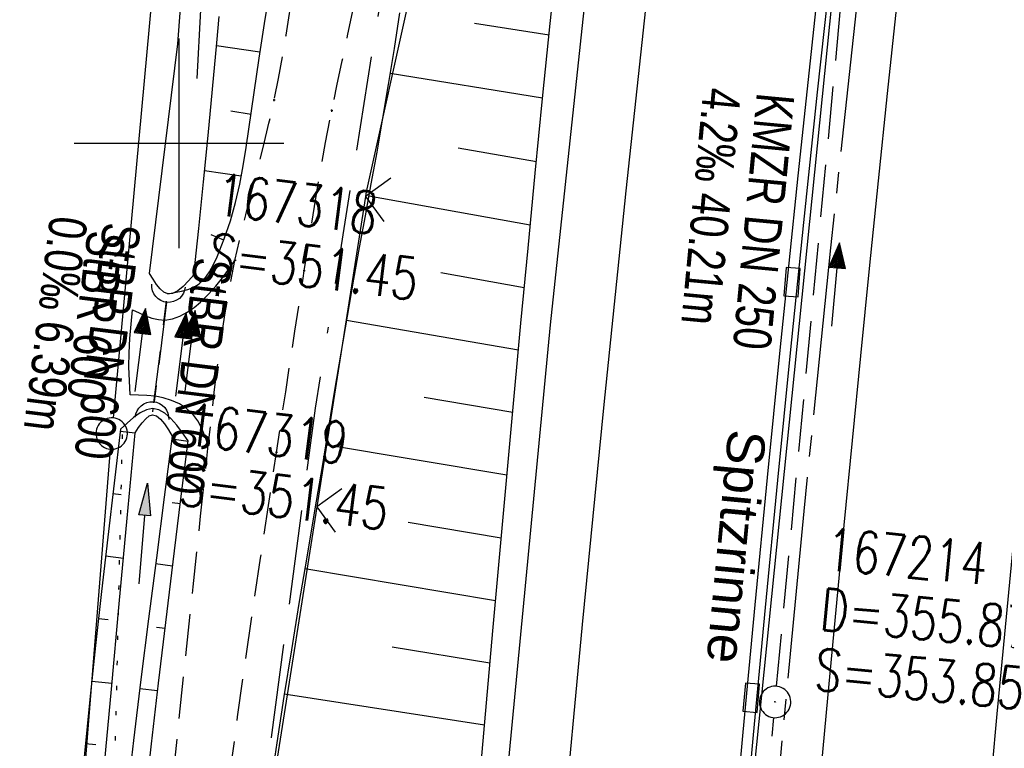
# Model space of a CAD drawing. Extents: x 508885 to 509191, y 457896 to 458644.
# Tile 42 of 57: x 508992 to 509039, y 458471 to 458506. Entities that reach past the tile are written whole.
import ezdxf

# ---------------------------------------------------------------- set-up
doc = ezdxf.new("R2010")
doc.units = 0
doc.header["$LTSCALE"] = 10
doc.header["$MEASUREMENT"] = 0
for name, pattern in [('ACAD_ISO16W100', [73, 15, -6.5, 15, -6.5, 15, -7, 1, -7]), ('ACHSE', [5.5, 4, -0.5, 0.5, -0.5]), ('AUSGEZOGEN', [0]), ('LT00', [0]), ('LT11', [0.3, 0.2, -0.1]), ('LT12', [0.4, 0.3, -0.1]), ('PUNKTX2_STR', [0.6, 0.1, -0.5]), ('STRICHLINIE2', [0.375, 0.25, -0.125])]:
    doc.linetypes.add(name, pattern=pattern)
doc.layers.get('0').update_dxf_attribs({"linetype": 'LT00'})
for name, color, linetype in [('--EK_FBR', 1, 'LT00'), ('--EK_Halt-Pfeil', 4, 'LT00'), ('--EK_Haltung', 7, 'STRICHLINIE2'), ('--EK_Haltung-Text', 140, 'LT00'), ('--EK_Schacht-Text', 5, 'LT00'), ('--EL_DFK_AB_L', 21, 'LT00'), ('--EL_DFK_AB_P', 7, 'LT00'), ('--EL_Halt-Pfeil', 4, 'LT00'), ('--EL_Haltung', 182, 'STRICHLINIE2'), ('--EL_Haltung-Text', 182, 'LT00'), ('-AX-093', 35, 'ACHSE'), ('BAB-KABEL', 220, 'ACAD_ISO16W100'), ('DFK_AB_L', 21, 'LT00'), ('DFK_AB_P', 7, 'LT00'), ('DFK_NUTZUNGSGRENZE', 70, 'PUNKTX2_STR'), ('DL', 182, 'LT12'), ('DL_PFEIL', 201, 'LT00'), ('DL_TEXT', 182, 'LT00'), ('PFEIL', 140, 'AUSGEZOGEN'), ('RINNE_TEXT', 11, 'Continuous'), ('V112_AFBR_BAB', 250, 'LT00'), ('V112_BOESCH', 250, 'LT00'), ('V112_BOSCHUNG', 250, 'LT00'), ('V112_EINFAHRT', 250, 'LT00'), ('V112_FELDWEG', 250, 'LT11'), ('V112_GRABEN', 250, 'LT00'), ('V112_H_BORD', 8, 'LT00'), ('V112_KA_PRUF', 182, 'LT00'), ('V112_LD_MARK', 250, 'LT00'), ('V112_RASTER', 250, 'LT00'), ('V112_RINNE', 182, 'LT00'), ('V112_SINKK', 182, 'LT00'), ('V112_UK_DURCH', 182, 'LT00'), ('V112_ZAUN', 40, 'LT00')]:
    doc.layers.add(name, color=color, linetype=linetype)
doc.styles.add('Arial', font='ARIAL.TTF')
doc.styles.add('Haltungsbeschriftung', font='ARIAL.TTF', dxfattribs={"width": 0.75})
doc.styles.add('schachtbeschriftung', font='romans.shx', dxfattribs={"width": 0.75, "height": 2})

# ---------------------------------------------------------------- blocks, each defined once
blk = doc.blocks.new('SYMB0003')
at = {"color": 0, "linetype": 'ByBlock'}
for p, q in [((-0.015712, 0), (0.010166, 0.012015)), ((0, -0.021257), (-0.015712, 0)), ((0.010166, 0.012015), (0, -0.021257))]:
    blk.add_line(p, q, dxfattribs=at)
for points in [[(-0.031395, 0.499013), (-0.093691, 0.491144), (-0.154509, 0.475528), (-0.21289, 0.452414), (-0.267913, 0.422164), (-0.318712, 0.385257), (-0.364484, 0.342274), (-0.404509, 0.293893), (-0.438154, 0.240877), (-0.464888, 0.184062), (-0.484292, 0.124345), (-0.496058, 0.062667), (-0.5, 0)], [(0.5, 0), (0.496057, 0.062667), (0.484292, 0.124345), (0.464888, 0.184062), (0.438153, 0.240877), (0.404509, 0.293893), (0.364484, 0.342274), (0.318712, 0.385257), (0.267913, 0.422164), (0.21289, 0.452414), (0.154509, 0.475528), (0.093691, 0.491144), (0.031395, 0.499013), (-0.031395, 0.499013)], [(-0.5, 0), (-0.496058, -0.062667), (-0.484292, -0.124345), (-0.464888, -0.184062), (-0.438154, -0.240877), (-0.404509, -0.293893), (-0.364485, -0.342274), (-0.318712, -0.385257), (-0.267914, -0.422164), (-0.21289, -0.452414), (-0.154509, -0.475529), (-0.093691, -0.491144), (-0.031395, -0.499014), (0.031395, -0.499014)], [(0.031395, -0.499014), (0.093691, -0.491144), (0.154509, -0.475529), (0.21289, -0.452414), (0.267914, -0.422164), (0.318712, -0.385257), (0.364485, -0.342274), (0.404509, -0.293893), (0.438154, -0.240877), (0.464889, -0.184062), (0.484292, -0.124345), (0.496058, -0.062667), (0.5, 0)]]:
    blk.add_lwpolyline(points, dxfattribs=at)
blk = doc.blocks.new('Pfreil3')
at = {"layer": 'PFEIL'}
blk.add_hatch(color=256, dxfattribs=at).paths.add_polyline_path([(-1.549, 0.273), (-1.549, -0.273), (0, 0)])
for p, q in [((-1.549, 0), (-4.831, 0)), ((-1.549, -0.273), (-1.549, 0.273)), ((-1.549, 0.273), (0, 0)), ((0, 0), (-1.549, -0.273))]:
    blk.add_line(p, q, dxfattribs=at)
blk = doc.blocks.new('SYMB0011')
at = {"color": 0, "linetype": 'ByBlock'}
for p, q in [((0.5, 0), (-0.5, 0)), ((0, 0.5), (0, -0.5))]:
    blk.add_line(p, q, dxfattribs=at)
blk = doc.blocks.new('SYMB1107')
at = {"color": 0, "linetype": 'ByBlock'}
for points in [[(-0.2, 0), (-0.196157, 0.039018), (-0.184776, 0.076537), (-0.166294, 0.111114), (-0.141421, 0.141421), (-0.111114, 0.166294), (-0.076537, 0.184776), (-0.039018, 0.196157), (0, 0.2)], [(0, 0.2), (0.039018, 0.196157), (0.076537, 0.184776), (0.111114, 0.166294), (0.141421, 0.141421), (0.166294, 0.111114), (0.184776, 0.076537), (0.196157, 0.039018), (0.2, 0)]]:
    blk.add_lwpolyline(points, dxfattribs=at)
blk = doc.blocks.new('SYMB0024')
at = {"color": 0, "linetype": 'ByBlock'}
for p, q in [((-0.5, 0.5), (0, 0)), ((0, 0), (0.5, 0.5))]:
    blk.add_line(p, q, dxfattribs=at)
blk = doc.blocks.new('SYMB0652')
at = {"color": 0, "linetype": 'ByBlock'}
blk.add_lwpolyline([(-0.15, -0.075), (0.15, -0.075), (0.15, 0.075), (-0.15, 0.075), (-0.15, -0.075)], dxfattribs=at)
blk = doc.blocks.new('SYMB0070')
at = {"color": 0, "linetype": 'ByBlock'}
for p, q in [((-0.5, 0), (0.2, 0)), ((0.5, 0), (0.2, 0.1)), ((0.2, 0.1), (0.2, 0)), ((0.468, 0), (0.21, 0.086)), ((0.21, 0.086), (0.21, -0.086)), ((0.21, -0.086), (0.468, 0)), ((0.22, -0.072), (0.437, 0)), ((0.23, -0.058), (0.405, 0)), ((0.24, -0.045), (0.374, 0)), ((0.342, 0), (0.25, 0.031)), ((0.25, 0.031), (0.25, -0.031)), ((0.25, -0.031), (0.342, 0)), ((0.26, -0.017), (0.31, 0)), ((0.27, -0.003), (0.279, 0))]:
    blk.add_line(p, q, dxfattribs=at)
for points in [[(0.2, 0), (0.2, -0.1), (0.5, 0)], [(0.437, 0), (0.22, 0.072), (0.22, -0.072)], [(0.405, 0), (0.23, 0.058), (0.23, -0.058)], [(0.374, 0), (0.24, 0.045), (0.24, -0.045)], [(0.31, 0), (0.26, 0.017), (0.26, -0.017)], [(0.279, 0), (0.27, 0.003), (0.27, -0.003)]]:
    blk.add_lwpolyline(points, dxfattribs=at)

msp = doc.modelspace()

# ---------------------------------------------------------------- linework, layer by layer
at = {"layer": '--EK_FBR'}
for points in [[(509007.454, 458322.883), (509007.977, 458345.83), (509008.965, 458370.63), (509010.2, 458395.169), (509011.606, 458419.412), (509013.424, 458443.945), (509015.365, 458466.768), (509017.722, 458491.337), (509020.368, 458516.063), (509023.279, 458539.666), (509026.395, 458562.703), (509029.635, 458585.14), (509032.898, 458606.519), (509036.843, 458630.719), (509038.5, 458640.091)], [(508997.787, 458492.051), (508998.095, 458491.903), (508998.403, 458491.768), (508998.71, 458491.658), (508999.017, 458491.587), (508999.324, 458491.567), (508999.686, 458491.621), (509000.043, 458491.749), (509000.389, 458491.936), (509000.72, 458492.167), (509001.031, 458492.425), (509001.413, 458492.794), (509001.759, 458493.181), (509002.078, 458493.581), (509002.379, 458493.991), (509002.671, 458494.404)], [(508997.667, 458487.995), (508997.635, 458488.663), (508997.614, 458489.332), (508997.617, 458489.999), (508997.653, 458490.684), (508997.714, 458491.367), (508997.787, 458492.051)], [(509001.398, 458485.592), (509001.254, 458485.996), (509001.094, 458486.388), (509000.899, 458486.752), (509000.655, 458487.078), (509000.36, 458487.345), (509000.017, 458487.563), (508999.642, 458487.733), (508999.249, 458487.855), (508998.856, 458487.931), (508998.46, 458487.971), (508998.064, 458487.989), (508997.667, 458487.995)]]:
    msp.add_lwpolyline(points, dxfattribs=at)
at = {"layer": '--EK_FBR', "linetype": 'LT11', "flags": 128}
for points in [[(509036.495, 457899.887), (509036.18, 457901.445), (509035.062, 457907.213), (509033.993, 457912.99), (509032.97, 457918.776), (509031.993, 457924.569), (509031.553, 457927.268), (509031.121, 457929.969), (509030.694, 457932.671), (509030.271, 457935.373), (509029.848, 457938.075), (509029.425, 457940.777), (509028.998, 457943.479), (509028.424, 457947.064), (509027.843, 457950.648), (509027.257, 457954.231), (509026.668, 457957.814), (509026.077, 457961.397), (509025.487, 457964.979), (509024.901, 457968.562), (509024.319, 457972.146), (509023.744, 457975.731), (509023.164, 457979.405), (509022.591, 457983.079), (509022.024, 457986.755), (509021.461, 457990.431), (509020.901, 457994.108), (509020.34, 457997.785), (509019.779, 458001.461), (509019.214, 458005.138), (509018.804, 458007.79), (509018.394, 458010.442), (509017.988, 458013.095), (509017.588, 458015.749), (509017.198, 458018.404), (509016.82, 458021.06), (509016.457, 458023.719), (509016.124, 458026.293), (509015.805, 458028.868), (509015.497, 458031.445), (509015.198, 458034.023), (509014.904, 458036.602), (509014.614, 458039.182), (509014.323, 458041.761), (509014.03, 458044.34), (509013.73, 458046.919), (509013.422, 458049.496), (509013.07, 458052.329), (509012.707, 458055.161), (509012.337, 458057.991), (509011.962, 458060.821), (509011.586, 458063.651), (509011.213, 458066.481), (509010.845, 458069.312), (509010.486, 458072.144), (509010.138, 458074.976), (509009.807, 458077.811), (509009.557, 458080.047), (509009.317, 458082.285), (509009.082, 458084.523), (509008.849, 458086.762), (509008.617, 458089.001), (509008.381, 458091.24), (509008.115, 458093.715), (509007.844, 458096.19), (509007.574, 458098.665), (509007.307, 458101.14), (509007.047, 458103.616), (509006.798, 458106.093), (509006.563, 458108.57), (509006.347, 458111.049), (509006.152, 458113.529), (509005.983, 458116.01), (509005.843, 458118.493), (509005.765, 458120.206), (509005.698, 458121.919), (509005.639, 458123.633), (509005.584, 458125.347), (509005.529, 458127.061), (509005.469, 458128.775), (509005.402, 458130.489), (509005.323, 458132.202), (509005.142, 458135.285), (509004.908, 458138.365), (509004.621, 458141.44), (509004.28, 458144.51), (509003.884, 458147.573), (509003.367, 458151.035), (509002.778, 458154.484), (509002.115, 458157.921), (509001.736, 458159.729), (509001.342, 458161.534), (509000.937, 458163.337), (509000.526, 458165.138), (509000.113, 458166.939), (508999.705, 458168.741), (508999.305, 458170.544), (508998.918, 458172.349), (508998.549, 458174.157), (508998.204, 458175.97), (508997.794, 458178.337), (508997.428, 458180.711), (508997.102, 458183.092), (508996.812, 458185.48), (508996.554, 458187.871), (508996.325, 458190.267), (508996.121, 458192.666), (508995.938, 458195.068), (508995.772, 458197.47), (508995.62, 458199.873), (508995.325, 458205.103), (508995.078, 458210.331), (508994.879, 458215.559), (508994.729, 458220.789), (508994.671, 458223.459), (508994.623, 458226.13), (508994.582, 458228.801), (508994.546, 458231.473), (508994.511, 458234.144), (508994.475, 458236.816), (508994.435, 458239.488), (508994.388, 458242.159), (508994.323, 458245.233), (508994.247, 458248.307), (508994.164, 458251.38), (508994.075, 458254.453), (508993.983, 458257.526), (508993.891, 458260.6), (508993.8, 458263.673), (508993.716, 458266.642), (508993.639, 458269.611), (508993.57, 458272.581), (508993.511, 458275.55), (508993.465, 458278.52), (508993.433, 458281.49), (508993.418, 458284.46), (508993.418, 458286.652), (508993.425, 458288.845), (508993.436, 458291.037), (508993.447, 458293.23), (508993.464, 458300.395), (508993.449, 458307.561), (508993.404, 458314.726), (508993.375, 458317.831), (508993.343, 458320.937), (508993.31, 458324.042), (508993.278, 458327.147), (508993.249, 458330.252), (508993.227, 458333.358), (508993.212, 458336.463), (508993.207, 458339.461), (508993.21, 458342.46), (508993.22, 458345.458), (508993.233, 458348.457), (508993.25, 458351.455), (508993.267, 458354.454), (508993.283, 458357.452), (508993.297, 458360.455), (508993.31, 458363.459), (508993.325, 458366.462), (508993.344, 458369.465), (508993.368, 458372.469), (508993.401, 458375.472), (508993.443, 458378.475), (508993.517, 458382.413), (508993.613, 458386.35), (508993.733, 458390.287), (508993.879, 458394.222), (508994.051, 458398.157), (508994.251, 458402.09), (508994.421, 458405.053), (508994.604, 458408.014), (508994.798, 458410.975), (508995, 458413.936), (508995.207, 458416.896), (508995.415, 458419.857), (508995.622, 458422.817), (508995.825, 458425.778), (508996, 458428.405), (508996.172, 458431.032), (508996.345, 458433.658), (508996.523, 458436.285), (508996.708, 458438.91), (508996.905, 458441.535), (508997.116, 458444.159), (508997.347, 458446.81), (508997.593, 458449.46), (508997.852, 458452.109), (508998.121, 458454.757), (508998.398, 458457.404), (508998.68, 458460.05), (508998.964, 458462.696), (508999.248, 458465.341), (508999.607, 458468.715), (508999.962, 458472.088), (509000.317, 458475.462), (509000.673, 458478.837), (509001.033, 458482.214), (509001.398, 458485.592), (509001.537, 458486.858), (509001.683, 458488.124), (509001.839, 458489.388), (509002.011, 458490.649), (509002.204, 458491.906), (509002.422, 458493.158), (509002.671, 458494.404), (509002.919, 458495.501), (509003.186, 458496.595), (509003.465, 458497.686), (509003.747, 458498.776), (509004.026, 458499.867), (509004.292, 458500.961), (509004.538, 458502.059), (509004.745, 458503.089), (509004.932, 458504.123), (509005.106, 458505.16), (509005.271, 458506.198), (509005.434, 458507.237), (509005.6, 458508.276), (509005.834, 458509.672), (509006.078, 458511.067), (509006.327, 458512.46), (509006.577, 458513.853), (509006.822, 458515.247), (509007.057, 458516.642), (509007.382, 458518.714), (509007.679, 458520.79), (509007.954, 458522.87), (509008.21, 458524.952), (509008.451, 458527.037), (509008.683, 458529.123), (509008.908, 458531.21), (509009.131, 458533.298), (509009.357, 458535.386), (509009.59, 458537.472), (509009.967, 458540.675), (509010.368, 458543.875), (509010.79, 458547.071), (509011.23, 458550.265), (509011.687, 458553.457), (509012.157, 458556.646), (509012.638, 458559.834), (509012.972, 458562.009)], [(509038.565, 457899.833), (509038.517, 457900.069), (509037.883, 457903.29), (509037.269, 457906.515), (509036.673, 457909.744), (509036.094, 457912.975), (509035.529, 457916.21), (509034.975, 457919.447), (509034.431, 457922.685), (509033.894, 457925.924), (509033.274, 457929.705), (509032.66, 457933.487), (509032.048, 457937.268), (509031.437, 457941.05), (509030.825, 457944.831), (509030.073, 457949.46), (509029.318, 457954.088), (509028.561, 457958.716), (509027.805, 457963.344), (509027.05, 457967.973), (509026.298, 457972.601), (509025.55, 457977.231), (509025.432, 457977.97), (509024.588, 457983.254), (509023.637, 457989.278), (509022.699, 457995.304), (509021.775, 458001.333), (509020.867, 458007.364), (509020.383, 458010.623), (509019.907, 458013.882), (509019.439, 458017.143), (509018.981, 458020.405), (509018.535, 458023.669), (509018.1, 458026.959), (509017.676, 458030.25), (509017.263, 458033.543), (509016.858, 458036.837), (509016.459, 458040.132), (509016.063, 458043.428), (509015.67, 458046.723), (509015.276, 458050.019), (509014.789, 458054.069), (509014.301, 458058.119), (509013.812, 458062.168), (509013.323, 458066.218), (509012.837, 458070.268), (509012.354, 458074.318), (509011.875, 458078.369), (509011.481, 458081.748), (509011.093, 458085.129), (509010.712, 458088.51), (509010.341, 458091.894), (509009.979, 458095.299), (509009.631, 458098.705), (509009.3, 458102.114), (509008.988, 458105.524), (509008.698, 458108.935), (509008.432, 458112.348), (509008.194, 458115.761), (509007.986, 458119.175), (509007.849, 458121.785), (509007.732, 458124.396), (509007.637, 458127.01), (509007.565, 458129.626), (509007.518, 458132.247), (509007.501, 458133.81), (509007.487, 458135.373), (509007.471, 458136.937), (509007.445, 458138.499), (509007.404, 458140.06), (509007.342, 458141.618), (509007.253, 458143.172), (509007.13, 458144.722), (509006.968, 458146.267), (509006.76, 458147.805), (509006.538, 458149.147), (509006.281, 458150.484), (509005.996, 458151.817), (509005.688, 458153.148), (509005.363, 458154.475), (509005.027, 458155.801), (509004.684, 458157.126), (509004.341, 458158.451), (509003.701, 458160.974), (509003.083, 458163.5), (509002.491, 458166.03), (509001.928, 458168.564), (509001.397, 458171.104), (509000.901, 458173.651), (509000.446, 458176.205), (509000.023, 458178.82), (508999.643, 458181.443), (508999.302, 458184.073), (508998.998, 458186.708), (508998.729, 458189.348), (508998.493, 458191.991), (508998.286, 458194.637), (508998.107, 458197.286), (508997.952, 458199.935), (508997.821, 458202.574), (508997.709, 458205.212), (508997.615, 458207.851), (508997.535, 458210.49), (508997.467, 458213.13), (508997.408, 458215.769), (508997.357, 458218.408), (508997.309, 458221.048), (508997.238, 458225.249), (508997.17, 458229.451), (508997.104, 458233.653), (508997.038, 458237.855), (508996.97, 458242.057), (508996.898, 458246.465), (508996.823, 458250.873), (508996.748, 458255.28), (508996.673, 458259.688), (508996.6, 458264.095), (508996.537, 458268.034), (508996.477, 458271.972), (508996.423, 458275.91), (508996.375, 458279.848), (508996.336, 458283.787), (508996.311, 458286.935), (508996.291, 458290.084), (508996.275, 458293.232), (508996.262, 458296.326), (508996.25, 458299.421), (508996.237, 458302.515), (508996.222, 458305.609), (508996.201, 458308.703), (508996.174, 458311.798), (508996.139, 458314.892), (508996.102, 458317.583), (508996.059, 458320.274), (508996.016, 458322.965), (508995.976, 458325.655), (508995.942, 458328.346), (508995.917, 458331.037), (508995.904, 458333.727), (508995.908, 458336.418), (508995.927, 458338.789), (508995.957, 458341.159), (508995.996, 458343.53), (508996.039, 458345.901), (508996.084, 458348.272), (508996.126, 458350.643), (508996.162, 458353.014), (508996.189, 458355.385), (508996.203, 458357.756), (508996.202, 458360.048), (508996.19, 458362.339), (508996.171, 458364.631), (508996.149, 458366.923), (508996.128, 458369.215), (508996.113, 458371.506), (508996.107, 458373.798), (508996.115, 458376.089), (508996.141, 458378.38), (508996.19, 458380.737), (508996.259, 458383.094), (508996.346, 458385.451), (508996.448, 458387.807), (508996.562, 458390.163), (508996.685, 458392.519), (508996.814, 458394.875), (508996.947, 458397.23), (508997.08, 458399.586), (508997.261, 458402.829), (508997.441, 458406.072), (508997.621, 458409.315), (508997.806, 458412.557), (508997.997, 458415.798), (508998.198, 458419.039), (508998.41, 458422.279), (508998.637, 458425.518), (508998.832, 458428.137), (508999.036, 458430.755), (508999.246, 458433.373), (508999.459, 458435.99), (508999.672, 458438.608), (508999.882, 458441.226), (509000.087, 458443.845), (509000.265, 458446.202), (509000.441, 458448.559), (509000.616, 458450.916), (509000.795, 458453.272), (509000.98, 458455.628), (509001.176, 458457.983), (509001.385, 458460.336), (509001.611, 458462.688), (509001.857, 458465.037), (509002.148, 458467.57), (509002.462, 458470.1), (509002.797, 458472.627), (509003.148, 458475.153), (509003.513, 458477.678), (509003.887, 458480.201), (509004.267, 458482.723), (509004.65, 458485.244), (509005.089, 458488.136), (509005.53, 458491.028), (509005.976, 458493.92), (509006.216, 458495.452), (509006.463, 458496.982), (509006.72, 458498.511), (509006.994, 458500.036), (509007.288, 458501.558), (509007.534, 458502.749), (509007.789, 458503.938), (509008.045, 458505.126), (509008.296, 458506.316), (509008.535, 458507.508), (509008.807, 458508.988), (509009.053, 458510.473), (509009.279, 458511.962), (509009.489, 458513.454), (509009.686, 458514.947), (509009.875, 458516.442), (509010.157, 458518.738), (509010.431, 458521.034), (509010.702, 458523.331), (509010.971, 458525.627), (509011.242, 458527.923), (509011.518, 458530.218), (509011.8, 458532.511), (509012.092, 458534.804), (509012.396, 458537.095), (509012.754, 458539.657), (509013.127, 458542.216), (509013.513, 458544.774), (509013.909, 458547.331), (509014.31, 458549.888), (509014.714, 458552.443), (509015.118, 458555), (509015.517, 458557.556), (509015.91, 458560.114), (509016.02, 458560.853)]]:
    msp.add_lwpolyline(points, dxfattribs=at)
at = {"layer": '--EK_FBR', "color": 2}
msp.add_lwpolyline([(509034.226, 458506.543), (509033.783, 458502.374), (509033.351, 458498.205), (509032.928, 458494.034), (509032.512, 458489.863), (509031.724, 458481.783), (509030.957, 458473.7), (509030.212, 458465.616), (509029.812, 458461.169), (509029.419, 458456.722), (509029.036, 458452.274), (509028.663, 458447.825), (509028.301, 458443.375), (509027.842, 458437.501), (509027.404, 458431.625)], dxfattribs=at)
at = {"layer": '--EK_Haltung'}
for p, q in [((509028.509, 458474.087), (509032.149, 458512.628)), ((508998.805, 458487.616), (508999.407, 458492.465)), ((509024.891, 458434.363), (509028.371, 458472.594))]:
    msp.add_line(p, q, dxfattribs=at)
at = {"layer": '--EL_DFK_AB_L'}
for p, q in [((509000.422, 458525.713), (508996.859, 458486.896)), ((508992.4, 458431.167), (508996.731, 458485.402))]:
    msp.add_line(p, q, dxfattribs=at)
at = {"layer": '--EL_Haltung'}
for p, q in [((509028.509, 458474.087), (509032.149, 458512.628)), ((508998.805, 458487.616), (508999.407, 458492.465)), ((509024.891, 458434.363), (509028.371, 458472.594))]:
    msp.add_line(p, q, dxfattribs=at)
at = {"layer": '-AX-093', "ltscale": 0.2}
msp.add_lwpolyline([(509051.633, 458639.745), (509050.354, 458632.602), (509048.206, 458620.152), (509046.137, 458607.69), (509044.147, 458595.214), (509042.236, 458582.726), (509040.404, 458570.226), (509038.651, 458557.715), (509036.978, 458545.193), (509035.384, 458532.661), (509033.869, 458520.119), (509032.433, 458507.567), (509031.078, 458495.007), (509029.801, 458482.439), (509028.605, 458469.862), (509027.488, 458457.278), (509026.45, 458444.688), (509025.493, 458432.091)], dxfattribs=at)
at = {"layer": 'BAB-KABEL', "ltscale": 0.03, "flags": 128}
msp.add_lwpolyline([(509030.381, 458640.305), (509028.862, 458630.359), (509025.782, 458607.356), (509022.865, 458586.792), (509019.457, 458565.396), (509016.703, 458545.969), (509012.658, 458524.774), (509009.414, 458505.662), (509006.499, 458487.362), (509004.395, 458471.637), (509001.968, 458455.15), (509000.184, 458433.437), (508998.889, 458411.254), (508997.915, 458389.213), (508997.751, 458367.359), (508997.427, 458340.488), (508997.265, 458311.669), (508997.265, 458292.245), (508997.694, 458242.661), (508999.533, 458200.892), (509000.202, 458184.134), (509007.234, 458146.46), (509010.333, 458117.354), (509014.944, 458076.455), (509017.63, 458049.491), (509019.256, 458036.621), (509024.514, 457998.778), (509025.455, 457991.53), (509029.992, 457962.287), (509036.078, 457925.561), (509040.905, 457899.771)], dxfattribs=at)
at = {"layer": 'DFK_AB_L'}
for p, q in [((509000.422, 458525.713), (508996.859, 458486.896)), ((508992.4, 458431.167), (508996.731, 458485.402))]:
    msp.add_line(p, q, dxfattribs=at)
at = {"layer": 'DFK_NUTZUNGSGRENZE', "ltscale": 0.2}
msp.add_line((508997.29, 458486.1), (508992.69, 458285.27), dxfattribs=at)
at = {"layer": 'DL'}
msp.add_line((508999.401, 458492.418), (508998.811, 458487.663), dxfattribs=at)
at = {"layer": 'V112_AFBR_BAB'}
msp.add_lwpolyline([(509007.454, 458322.883), (509007.977, 458345.83), (509008.965, 458370.63), (509010.2, 458395.169), (509011.606, 458419.412), (509013.424, 458443.945), (509015.365, 458466.768), (509017.722, 458491.337), (509020.368, 458516.063), (509023.279, 458539.666), (509026.395, 458562.703), (509029.635, 458585.14), (509032.898, 458606.519), (509036.843, 458630.719), (509038.5, 458640.091)], dxfattribs=at)
at = {"layer": 'V112_AFBR_BAB', "color": 0}
msp.add_lwpolyline([(509034.226, 458506.543), (509033.783, 458502.374), (509033.351, 458498.205), (509032.928, 458494.034), (509032.512, 458489.863), (509031.724, 458481.783), (509030.957, 458473.7), (509030.212, 458465.616), (509029.812, 458461.169), (509029.419, 458456.722), (509029.036, 458452.274), (509028.663, 458447.825), (509028.301, 458443.375), (509027.842, 458437.501), (509027.404, 458431.625)], dxfattribs=at)
at = {"layer": 'V112_BOESCH'}
for points in [[(509011.406, 458434.331), (509011.786, 458439.267), (509012.179, 458444.202), (509012.551, 458448.752), (509012.931, 458453.302), (509013.318, 458457.851), (509013.71, 458462.4), (509014.107, 458466.948), (509014.538, 458471.844), (509014.973, 458476.739), (509015.414, 458481.634), (509015.86, 458486.529), (509016.314, 458491.423), (509016.65, 458494.997), (509016.993, 458498.569), (509017.344, 458502.141), (509017.707, 458505.712), (509018.082, 458509.282)], [(508999.463, 458492.82), (508999.793, 458492.875), (509000.117, 458492.94), (509000.425, 458493.025), (509000.712, 458493.141), (509000.969, 458493.298), (509001.236, 458493.552), (509001.459, 458493.862), (509001.65, 458494.21), (509001.818, 458494.577), (509002.162, 458495.441), (509002.451, 458496.307), (509002.693, 458497.176), (509002.895, 458498.047), (509003.064, 458498.919), (509003.21, 458499.794), (509003.339, 458500.669), (509003.46, 458501.546), (509003.579, 458502.423), (509003.818, 458504.069), (509004.076, 458505.717), (509004.349, 458507.367)], [(509010.524, 458506.235), (509010.258, 458504.522), (509009.984, 458502.811), (509009.698, 458501.101), (509009.432, 458499.581), (509009.157, 458498.063), (509008.878, 458496.546), (509008.6, 458495.028), (509008.326, 458493.51), (509008.018, 458491.746), (509007.718, 458489.981), (509007.423, 458488.214), (509007.132, 458486.447), (509006.839, 458484.68), (509006.468, 458482.466), (509006.095, 458480.251), (509005.724, 458478.037), (509005.359, 458475.821), (509005.003, 458473.605), (509004.661, 458471.386), (509004.336, 458469.166)], [(509000.439, 458485.806), (509000.166, 458486.187), (508999.891, 458486.547), (508999.613, 458486.864), (508999.329, 458487.116), (508999.039, 458487.283), (508998.739, 458487.342), (508998.444, 458487.286), (508998.142, 458487.136), (508997.834, 458486.916), (508997.522, 458486.649), (508997.208, 458486.359)], [(508997.208, 458486.359), (508996.903, 458483.78), (508996.601, 458481.2), (508996.305, 458478.62), (508996.019, 458476.04), (508995.745, 458473.458), (508995.487, 458470.875), (508995.248, 458468.29), (508995.031, 458465.704), (508994.871, 458463.59), (508994.726, 458461.475), (508994.59, 458459.36), (508994.463, 458457.243), (508994.34, 458455.126), (508994.219, 458453.009), (508994.096, 458450.892), (508993.969, 458448.775), (508993.835, 458446.659), (508993.69, 458444.543), (508993.536, 458442.474), (508993.373, 458440.406), (508993.203, 458438.338), (508993.03, 458436.27), (508992.858, 458434.203)], [(508995.427, 458433.769), (508995.635, 458436.406), (508995.848, 458439.044), (508996.063, 458441.681), (508996.276, 458444.318), (508996.488, 458446.974), (508996.698, 458449.63), (508996.909, 458452.286), (508997.124, 458454.942), (508997.345, 458457.597), (508997.576, 458460.251), (508997.818, 458462.904), (508998.075, 458465.555), (508998.375, 458468.452), (508998.692, 458471.347), (508999.024, 458474.24), (508999.367, 458477.133), (508999.72, 458480.024), (509000.078, 458482.915), (509000.439, 458485.806)]]:
    msp.add_lwpolyline(points, dxfattribs=at)
at = {"layer": 'V112_BOSCHUNG'}
for p, q in [((509014.092, 458505.732), (509017.652, 458505.178)), ((509003.862, 458504.358), (509001.792, 458504.66)), ((509010.07, 458503.345), (509017.347, 458502.165)), ((509003.437, 458501.376), (509002.476, 458501.529)), ((509013.314, 458499.779), (509017.048, 458499.137)), ((509002.973, 458498.434), (509001.221, 458498.688)), ((509009.052, 458497.492), (509016.757, 458496.117)), ((509002.139, 458495.379), (509001.537, 458495.631)), ((509001.042, 458493.357), (509000.717, 458493.757)), ((509012.492, 458493.83), (509016.473, 458493.119)), ((509007.986, 458491.563), (509016.195, 458490.147)), ((509011.702, 458487.879), (509015.92, 458487.176)), ((508998.751, 458487.336), (508998.74, 458487.181)), ((508997.197, 458486.269), (508997.907, 458486.185)), ((508999.664, 458485.891), (509000.437, 458485.789)), ((509006.995, 458485.621), (509015.646, 458484.182)), ((508996.845, 458483.289), (508997.237, 458483.243)), ((508999.669, 458482.864), (509000.065, 458482.812)), ((509010.938, 458481.923), (509015.372, 458481.173)), ((508996.498, 458480.31), (508997.351, 458480.209)), ((508998.886, 458479.942), (508999.696, 458479.835)), ((509006.005, 458479.716), (509015.102, 458478.175)), ((508996.16, 458477.326), (508996.617, 458477.274)), ((508998.92, 458476.911), (508999.334, 458476.857)), ((509010.172, 458475.968), (509014.836, 458475.203)), ((508995.837, 458474.341), (508996.801, 458474.239)), ((508998.134, 458473.986), (508998.982, 458473.88)), ((509005.024, 458473.734), (509014.574, 458472.246)), ((508995.534, 458471.353), (508996.032, 458471.304))]:
    msp.add_line(p, q, dxfattribs=at)
at = {"layer": 'V112_EINFAHRT'}
for points in [[(508997.787, 458492.051), (508998.095, 458491.903), (508998.403, 458491.768), (508998.71, 458491.658), (508999.017, 458491.587), (508999.324, 458491.567), (508999.686, 458491.621), (509000.043, 458491.749), (509000.389, 458491.936), (509000.72, 458492.167), (509001.031, 458492.425), (509001.413, 458492.794), (509001.759, 458493.181), (509002.078, 458493.581), (509002.379, 458493.991), (509002.671, 458494.404)], [(508997.667, 458487.995), (508997.635, 458488.663), (508997.614, 458489.332), (508997.617, 458489.999), (508997.653, 458490.684), (508997.714, 458491.367), (508997.787, 458492.051)], [(509001.398, 458485.592), (509001.254, 458485.996), (509001.094, 458486.388), (509000.899, 458486.752), (509000.655, 458487.078), (509000.36, 458487.345), (509000.017, 458487.563), (508999.642, 458487.733), (508999.249, 458487.855), (508998.856, 458487.931), (508998.46, 458487.971), (508998.064, 458487.989), (508997.667, 458487.995)]]:
    msp.add_lwpolyline(points, dxfattribs=at)
at = {"layer": 'V112_FELDWEG', "flags": 128}
for points in [[(509036.495, 457899.887), (509036.18, 457901.445), (509035.062, 457907.213), (509033.993, 457912.99), (509032.97, 457918.776), (509031.993, 457924.569), (509031.553, 457927.268), (509031.121, 457929.969), (509030.694, 457932.671), (509030.271, 457935.373), (509029.848, 457938.075), (509029.425, 457940.777), (509028.998, 457943.479), (509028.424, 457947.064), (509027.843, 457950.648), (509027.257, 457954.231), (509026.668, 457957.814), (509026.077, 457961.397), (509025.487, 457964.979), (509024.901, 457968.562), (509024.319, 457972.146), (509023.744, 457975.731), (509023.164, 457979.405), (509022.591, 457983.079), (509022.024, 457986.755), (509021.461, 457990.431), (509020.901, 457994.108), (509020.34, 457997.785), (509019.779, 458001.461), (509019.214, 458005.138), (509018.804, 458007.79), (509018.394, 458010.442), (509017.988, 458013.095), (509017.588, 458015.749), (509017.198, 458018.404), (509016.82, 458021.06), (509016.457, 458023.719), (509016.124, 458026.293), (509015.805, 458028.868), (509015.497, 458031.445), (509015.198, 458034.023), (509014.904, 458036.602), (509014.614, 458039.182), (509014.323, 458041.761), (509014.03, 458044.34), (509013.73, 458046.919), (509013.422, 458049.496), (509013.07, 458052.329), (509012.707, 458055.161), (509012.337, 458057.991), (509011.962, 458060.821), (509011.586, 458063.651), (509011.213, 458066.481), (509010.845, 458069.312), (509010.486, 458072.144), (509010.138, 458074.976), (509009.807, 458077.811), (509009.557, 458080.047), (509009.317, 458082.285), (509009.082, 458084.523), (509008.849, 458086.762), (509008.617, 458089.001), (509008.381, 458091.24), (509008.115, 458093.715), (509007.844, 458096.19), (509007.574, 458098.665), (509007.307, 458101.14), (509007.047, 458103.616), (509006.798, 458106.093), (509006.563, 458108.57), (509006.347, 458111.049), (509006.152, 458113.529), (509005.983, 458116.01), (509005.843, 458118.493), (509005.765, 458120.206), (509005.698, 458121.919), (509005.639, 458123.633), (509005.584, 458125.347), (509005.529, 458127.061), (509005.469, 458128.775), (509005.402, 458130.489), (509005.323, 458132.202), (509005.142, 458135.285), (509004.908, 458138.365), (509004.621, 458141.44), (509004.28, 458144.51), (509003.884, 458147.573), (509003.367, 458151.035), (509002.778, 458154.484), (509002.115, 458157.921), (509001.736, 458159.729), (509001.342, 458161.534), (509000.937, 458163.337), (509000.526, 458165.138), (509000.113, 458166.939), (508999.705, 458168.741), (508999.305, 458170.544), (508998.918, 458172.349), (508998.549, 458174.157), (508998.204, 458175.97), (508997.794, 458178.337), (508997.428, 458180.711), (508997.102, 458183.092), (508996.812, 458185.48), (508996.554, 458187.871), (508996.325, 458190.267), (508996.121, 458192.666), (508995.938, 458195.068), (508995.772, 458197.47), (508995.62, 458199.873), (508995.325, 458205.103), (508995.078, 458210.331), (508994.879, 458215.559), (508994.729, 458220.789), (508994.671, 458223.459), (508994.623, 458226.13), (508994.582, 458228.801), (508994.546, 458231.473), (508994.511, 458234.144), (508994.475, 458236.816), (508994.435, 458239.488), (508994.388, 458242.159), (508994.323, 458245.233), (508994.247, 458248.307), (508994.164, 458251.38), (508994.075, 458254.453), (508993.983, 458257.526), (508993.891, 458260.6), (508993.8, 458263.673), (508993.716, 458266.642), (508993.639, 458269.611), (508993.57, 458272.581), (508993.511, 458275.55), (508993.465, 458278.52), (508993.433, 458281.49), (508993.418, 458284.46), (508993.418, 458286.652), (508993.425, 458288.845), (508993.436, 458291.037), (508993.447, 458293.23), (508993.464, 458300.395), (508993.449, 458307.561), (508993.404, 458314.726), (508993.375, 458317.831), (508993.343, 458320.937), (508993.31, 458324.042), (508993.278, 458327.147), (508993.249, 458330.252), (508993.227, 458333.358), (508993.212, 458336.463), (508993.207, 458339.461), (508993.21, 458342.46), (508993.22, 458345.458), (508993.233, 458348.457), (508993.25, 458351.455), (508993.267, 458354.454), (508993.283, 458357.452), (508993.297, 458360.455), (508993.31, 458363.459), (508993.325, 458366.462), (508993.344, 458369.465), (508993.368, 458372.469), (508993.401, 458375.472), (508993.443, 458378.475), (508993.517, 458382.413), (508993.613, 458386.35), (508993.733, 458390.287), (508993.879, 458394.222), (508994.051, 458398.157), (508994.251, 458402.09), (508994.421, 458405.053), (508994.604, 458408.014), (508994.798, 458410.975), (508995, 458413.936), (508995.207, 458416.896), (508995.415, 458419.857), (508995.622, 458422.817), (508995.825, 458425.778), (508996, 458428.405), (508996.172, 458431.032), (508996.345, 458433.658), (508996.523, 458436.285), (508996.708, 458438.91), (508996.905, 458441.535), (508997.116, 458444.159), (508997.347, 458446.81), (508997.593, 458449.46), (508997.852, 458452.109), (508998.121, 458454.757), (508998.398, 458457.404), (508998.68, 458460.05), (508998.964, 458462.696), (508999.248, 458465.341), (508999.607, 458468.715), (508999.962, 458472.088), (509000.317, 458475.462), (509000.673, 458478.837), (509001.033, 458482.214), (509001.398, 458485.592), (509001.537, 458486.858), (509001.683, 458488.124), (509001.839, 458489.388), (509002.011, 458490.649), (509002.204, 458491.906), (509002.422, 458493.158), (509002.671, 458494.404), (509002.919, 458495.501), (509003.186, 458496.595), (509003.465, 458497.686), (509003.747, 458498.776), (509004.026, 458499.867), (509004.292, 458500.961), (509004.538, 458502.059), (509004.745, 458503.089), (509004.932, 458504.123), (509005.106, 458505.16), (509005.271, 458506.198), (509005.434, 458507.237), (509005.6, 458508.276), (509005.834, 458509.672), (509006.078, 458511.067), (509006.327, 458512.46), (509006.577, 458513.853), (509006.822, 458515.247), (509007.057, 458516.642), (509007.382, 458518.714), (509007.679, 458520.79), (509007.954, 458522.87), (509008.21, 458524.952), (509008.451, 458527.037), (509008.683, 458529.123), (509008.908, 458531.21), (509009.131, 458533.298), (509009.357, 458535.386), (509009.59, 458537.472), (509009.967, 458540.675), (509010.368, 458543.875), (509010.79, 458547.071), (509011.23, 458550.265), (509011.687, 458553.457), (509012.157, 458556.646), (509012.638, 458559.834), (509013.128, 458563.021), (509013.641, 458566.312), (509014.158, 458569.602), (509014.677, 458572.891), (509015.197, 458576.181), (509015.714, 458579.471), (509016.227, 458582.762), (509016.734, 458586.053), (509017.232, 458589.346), (509017.722, 458592.655), (509018.203, 458595.966), (509018.676, 458599.277), (509019.145, 458602.59), (509019.61, 458605.902), (509020.074, 458609.215), (509020.538, 458612.528), (509021.005, 458615.841), (509021.668, 458620.493), (509022.341, 458625.143), (509023.026, 458629.792), (509023.723, 458634.439), (509024.434, 458639.083), (509024.648, 458640.455)], [(509038.565, 457899.833), (509038.517, 457900.069), (509037.883, 457903.29), (509037.269, 457906.515), (509036.673, 457909.743), (509036.094, 457912.975), (509035.529, 457916.21), (509034.975, 457919.447), (509034.431, 457922.685), (509033.894, 457925.924), (509033.274, 457929.705), (509032.66, 457933.487), (509032.048, 457937.268), (509031.437, 457941.05), (509030.825, 457944.831), (509030.073, 457949.46), (509029.318, 457954.088), (509028.561, 457958.716), (509027.805, 457963.344), (509027.05, 457967.973), (509026.298, 457972.601), (509025.55, 457977.231), (509024.588, 457983.254), (509023.637, 457989.278), (509022.699, 457995.304), (509021.775, 458001.333), (509020.867, 458007.364), (509020.383, 458010.623), (509019.907, 458013.882), (509019.439, 458017.143), (509018.981, 458020.405), (509018.535, 458023.669), (509018.1, 458026.959), (509017.676, 458030.25), (509017.263, 458033.543), (509016.858, 458036.837), (509016.459, 458040.132), (509016.063, 458043.428), (509015.67, 458046.723), (509015.276, 458050.019), (509014.789, 458054.069), (509014.301, 458058.119), (509013.812, 458062.168), (509013.323, 458066.218), (509012.837, 458070.268), (509012.354, 458074.318), (509011.875, 458078.369), (509011.481, 458081.748), (509011.093, 458085.129), (509010.712, 458088.51), (509010.341, 458091.894), (509009.979, 458095.299), (509009.631, 458098.705), (509009.3, 458102.114), (509008.988, 458105.524), (509008.698, 458108.935), (509008.432, 458112.348), (509008.194, 458115.761), (509007.986, 458119.175), (509007.849, 458121.785), (509007.732, 458124.396), (509007.637, 458127.01), (509007.565, 458129.626), (509007.518, 458132.247), (509007.501, 458133.81), (509007.487, 458135.373), (509007.471, 458136.937), (509007.445, 458138.499), (509007.404, 458140.06), (509007.342, 458141.618), (509007.253, 458143.172), (509007.13, 458144.722), (509006.968, 458146.267), (509006.76, 458147.805), (509006.538, 458149.147), (509006.281, 458150.484), (509005.996, 458151.817), (509005.688, 458153.148), (509005.363, 458154.475), (509005.027, 458155.801), (509004.684, 458157.126), (509004.341, 458158.451), (509003.701, 458160.974), (509003.083, 458163.5), (509002.491, 458166.03), (509001.928, 458168.564), (509001.397, 458171.104), (509000.901, 458173.651), (509000.446, 458176.205), (509000.023, 458178.82), (508999.643, 458181.443), (508999.302, 458184.073), (508998.998, 458186.708), (508998.729, 458189.348), (508998.493, 458191.991), (508998.286, 458194.637), (508998.107, 458197.286), (508997.952, 458199.935), (508997.821, 458202.574), (508997.709, 458205.212), (508997.615, 458207.851), (508997.535, 458210.49), (508997.467, 458213.13), (508997.408, 458215.769), (508997.357, 458218.408), (508997.309, 458221.048), (508997.238, 458225.249), (508997.17, 458229.451), (508997.104, 458233.653), (508997.038, 458237.855), (508996.97, 458242.057), (508996.898, 458246.465), (508996.823, 458250.873), (508996.748, 458255.28), (508996.673, 458259.688), (508996.6, 458264.095), (508996.537, 458268.034), (508996.477, 458271.972), (508996.423, 458275.91), (508996.375, 458279.848), (508996.336, 458283.787), (508996.311, 458286.935), (508996.291, 458290.084), (508996.275, 458293.232), (508996.262, 458296.326), (508996.25, 458299.421), (508996.237, 458302.515), (508996.222, 458305.609), (508996.201, 458308.703), (508996.174, 458311.798), (508996.139, 458314.892), (508996.102, 458317.583), (508996.059, 458320.274), (508996.016, 458322.965), (508995.976, 458325.655), (508995.942, 458328.346), (508995.917, 458331.037), (508995.904, 458333.727), (508995.908, 458336.418), (508995.927, 458338.789), (508995.957, 458341.159), (508995.996, 458343.53), (508996.039, 458345.901), (508996.084, 458348.272), (508996.126, 458350.643), (508996.162, 458353.014), (508996.189, 458355.385), (508996.203, 458357.756), (508996.202, 458360.048), (508996.19, 458362.339), (508996.171, 458364.631), (508996.149, 458366.923), (508996.128, 458369.215), (508996.113, 458371.506), (508996.107, 458373.798), (508996.115, 458376.089), (508996.141, 458378.38), (508996.19, 458380.737), (508996.259, 458383.094), (508996.346, 458385.451), (508996.448, 458387.807), (508996.562, 458390.163), (508996.685, 458392.519), (508996.814, 458394.875), (508996.947, 458397.23), (508997.08, 458399.586), (508997.261, 458402.829), (508997.441, 458406.072), (508997.621, 458409.315), (508997.806, 458412.557), (508997.997, 458415.798), (508998.198, 458419.039), (508998.41, 458422.279), (508998.637, 458425.518), (508998.832, 458428.137), (508999.036, 458430.755), (508999.246, 458433.373), (508999.459, 458435.99), (508999.672, 458438.608), (508999.882, 458441.226), (509000.087, 458443.845), (509000.265, 458446.202), (509000.441, 458448.559), (509000.616, 458450.916), (509000.795, 458453.272), (509000.98, 458455.628), (509001.176, 458457.983), (509001.385, 458460.336), (509001.611, 458462.688), (509001.857, 458465.037), (509002.148, 458467.57), (509002.462, 458470.1), (509002.797, 458472.627), (509003.148, 458475.153), (509003.513, 458477.678), (509003.887, 458480.201), (509004.267, 458482.723), (509004.65, 458485.244), (509005.089, 458488.136), (509005.53, 458491.028), (509005.976, 458493.92), (509006.216, 458495.452), (509006.463, 458496.982), (509006.72, 458498.511), (509006.994, 458500.036), (509007.288, 458501.558), (509007.534, 458502.749), (509007.789, 458503.938), (509008.045, 458505.126), (509008.296, 458506.316), (509008.535, 458507.508), (509008.807, 458508.988), (509009.053, 458510.473), (509009.279, 458511.962), (509009.489, 458513.454), (509009.686, 458514.947), (509009.875, 458516.442), (509010.157, 458518.738), (509010.431, 458521.034), (509010.702, 458523.331), (509010.971, 458525.627), (509011.242, 458527.923), (509011.518, 458530.218), (509011.8, 458532.511), (509012.092, 458534.804), (509012.396, 458537.095), (509012.754, 458539.657), (509013.127, 458542.216), (509013.513, 458544.774), (509013.909, 458547.331), (509014.31, 458549.888), (509014.714, 458552.443), (509015.118, 458555), (509015.517, 458557.556), (509015.91, 458560.114), (509016.292, 458562.673), (509016.666, 458565.267), (509017.028, 458567.862), (509017.382, 458570.459), (509017.728, 458573.056), (509018.07, 458575.654), (509018.411, 458578.252), (509018.752, 458580.851), (509019.096, 458583.448), (509019.446, 458586.045), (509019.804, 458588.641), (509020.23, 458591.642), (509020.668, 458594.641), (509021.116, 458597.639), (509021.571, 458600.636), (509022.031, 458603.633), (509022.494, 458606.629), (509022.957, 458609.624), (509023.42, 458612.62), (509023.878, 458615.617), (509024.403, 458619.094), (509024.923, 458622.571), (509025.44, 458626.049), (509025.957, 458629.527), (509026.476, 458633.005), (509027, 458636.481), (509027.532, 458639.957), (509027.598, 458640.378)]]:
    msp.add_lwpolyline(points, dxfattribs=at)
at = {"layer": 'V112_GRABEN'}
for points in [[(508998.595, 458493.78), (508999.949, 458504.756), (509000.197, 458508.17), (509000.356, 458511.59), (509000.426, 458515.012), (509000.32, 458515.388), (509000.227, 458515.768), (509000.146, 458516.231), (509000.105, 458516.701), (509000.109, 458517.17), (509000.163, 458517.632), (509000.262, 458518.054), (509000.397, 458518.467), (509000.557, 458518.874), (509000.729, 458519.279), (509000.871, 458520.264), (509000.933, 458521.257), (509000.912, 458522.252), (509000.81, 458523.242), (509000.627, 458524.22)], [(509000.713, 458493.723), (509000.942, 458495.943), (509001.168, 458498.161), (509001.389, 458500.377), (509001.602, 458502.589), (509001.804, 458504.795), (509001.913, 458506.05)], [(509000.713, 458493.723), (509000.452, 458493.436), (509000.193, 458493.175), (508999.94, 458492.968), (508999.696, 458492.84), (508999.463, 458492.82), (508999.278, 458492.899), (508999.1, 458493.053), (508998.928, 458493.264), (508998.761, 458493.513), (508998.595, 458493.78)], [(508997.907, 458486.187), (508998.075, 458486.436), (508998.243, 458486.665), (508998.41, 458486.856), (508998.576, 458486.988), (508998.741, 458487.044), (508998.931, 458486.996), (508999.12, 458486.843), (508999.308, 458486.612), (508999.495, 458486.328), (508999.681, 458486.019)], [(508993.408, 458433.391), (508993.69, 458437.085), (508993.979, 458440.779), (508994.273, 458444.472), (508994.615, 458448.735), (508994.962, 458452.997), (508995.315, 458457.259), (508995.675, 458461.52), (508996.043, 458465.781), (508996.405, 458469.863), (508996.774, 458473.945), (508997.149, 458478.026), (508997.527, 458482.106), (508997.907, 458486.187)], [(508999.681, 458486.019), (508999.3, 458483.118), (508998.921, 458480.217), (508998.549, 458477.315), (508998.186, 458474.412), (508997.836, 458471.508), (508997.501, 458468.602), (508997.185, 458465.694), (508996.878, 458462.667), (508996.592, 458459.638), (508996.323, 458456.607), (508996.07, 458453.574), (508995.827, 458450.541), (508995.594, 458447.507), (508995.366, 458444.472), (508994.912, 458438.297), (508994.471, 458432.122)]]:
    msp.add_lwpolyline(points, dxfattribs=at)
at = {"layer": 'V112_H_BORD'}
msp.add_lwpolyline([(509048.685, 458634.124), (509048.272, 458628.738), (509044.528, 458606.062), (509037.806, 458560.565), (509031.962, 458514.885), (509026.971, 458465.681), (509023.317, 458418.61), (509019.833, 458345.207), (509019.017, 458275.547), (509019.919, 458227.464), (509023.24, 458156.759), (509026.703, 458111.833), (509031.399, 458065.218), (509040.466, 457995.243), (509051.959, 457925.916), (509057.252, 457899.341)], dxfattribs=at)
at = {"layer": 'V112_LD_MARK'}
for points in [[(509041.384, 458640.015), (509041.361, 458639.887), (509039.629, 458630.047), (509038.082, 458620.98), (509036.58, 458611.905), (509035.122, 458602.824), (509033.708, 458593.735), (509032.337, 458584.64), (509031.009, 458575.538), (509029.721, 458566.431), (509028.475, 458557.317), (509027.269, 458548.199), (509026.103, 458539.075), (509024.831, 458528.748), (509023.608, 458518.416), (509022.437, 458508.078), (509021.317, 458497.734), (509020.249, 458487.385), (509019.233, 458477.03), (509018.27, 458466.67), (509017.134, 458453.626), (509016.083, 458440.574), (509015.118, 458427.515)], [(509035.73, 458433.591), (509036.333, 458441.408), (509036.965, 458449.222), (509037.625, 458457.035), (509038.312, 458464.845), (509039.037, 458472.777), (509039.791, 458480.706), (509040.573, 458488.633), (509041.385, 458496.556), (509042.227, 458504.476), (509043.101, 458512.393), (509044.006, 458520.306), (509044.944, 458528.216), (509045.915, 458536.121), (509047.342, 458547.256), (509048.836, 458558.383), (509050.396, 458569.5), (509052.023, 458580.609), (509053.715, 458591.708), (509055.472, 458602.797), (509057.292, 458613.875), (509059.177, 458624.944), (509061.124, 458636.001), (509061.756, 458639.479)]]:
    msp.add_lwpolyline(points, dxfattribs=at)
at = {"layer": 'V112_RASTER'}
for p, q in [((509000, 458495), (509000, 458505)), ((508995, 458500), (509005, 458500))]:
    msp.add_line(p, q, dxfattribs=at)
at = {"layer": 'V112_RINNE'}
for points in [[(509024.029, 458430.961), (509024.48, 458437.119), (509024.954, 458443.276), (509025.314, 458447.762), (509025.685, 458452.248), (509026.067, 458456.732), (509026.458, 458461.216), (509026.858, 458465.699), (509027.412, 458471.777), (509027.981, 458477.854), (509028.566, 458483.929), (509029.169, 458490.002), (509029.807, 458496.227), (509030.466, 458502.449), (509031.147, 458508.67)], [(509030.41, 458506.763), (509029.961, 458502.604), (509029.523, 458498.444), (509029.093, 458494.284), (509028.67, 458490.122), (509028.065, 458484.048), (509027.475, 458477.972), (509026.9, 458471.896), (509026.343, 458465.817), (509025.846, 458460.217), (509025.366, 458454.615), (509024.903, 458449.012), (509024.459, 458443.408), (509024.084, 458438.475), (509023.723, 458433.542)]]:
    msp.add_lwpolyline(points, dxfattribs=at)
at = {"layer": 'V112_ZAUN'}
for p, q in [((509008.898, 458497.464), (509006.571, 458482.645)), ((509006.571, 458482.645), (509004.244, 458467.827))]:
    msp.add_line(p, q, dxfattribs=at)
msp.add_lwpolyline([(509011.55, 458512.204), (509011.078, 458507.377), (509008.932, 458497.678), (509008.898, 458497.464)], dxfattribs=at)

# ---------------------------------------------------------------- block references
at = {"layer": '--EK_Halt-Pfeil', "yscale": 4, "zscale": 4}
for p, xscale, rotation in [((509031.325, 458493.264), 4.000000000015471, 84.6072799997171), ((509000.098, 458489.918), 4.000000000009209, 82.9280500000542)]:
    msp.add_blockref('SYMB0070', p, dxfattribs=dict(at, xscale=xscale, rotation=rotation))
at = {"layer": '--EL_DFK_AB_P', "xscale": 1.500000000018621, "yscale": 1.5, "zscale": 1.5, "rotation": 264.7377099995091}
msp.add_blockref('SYMB0003', (508996.79, 458486.15), dxfattribs=at)
at = {"layer": '--EL_Halt-Pfeil', "yscale": 4, "zscale": 4}
for p, xscale, rotation in [((509031.325, 458493.264), 4.000000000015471, 84.6072799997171), ((508998.158, 458490.137), 4.000000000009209, 82.9280500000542)]:
    msp.add_blockref('SYMB0070', p, dxfattribs=dict(at, xscale=xscale, rotation=rotation))
at = {"layer": 'DFK_AB_P', "xscale": 1.500000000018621, "yscale": 1.5, "zscale": 1.5, "rotation": 264.7377099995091}
msp.add_blockref('SYMB0003', (508996.79, 458486.15), dxfattribs=at)
at = {"layer": 'DL_PFEIL', "xscale": 4.000000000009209, "yscale": 4, "zscale": 4, "rotation": 82.9280500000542}
msp.add_blockref('SYMB0070', (509000.525, 458490.034), dxfattribs=at)
at = {"layer": 'PFEIL'}
for p, rotation in [((509001.109, 458507.917), 86.9198787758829), ((508998.495, 458483.785), 85.02719244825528)]:
    msp.add_blockref('Pfreil3', p, dxfattribs=dict(at, rotation=rotation))
at = {"layer": 'V112_FELDWEG', "xscale": 0.1000000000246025, "yscale": 0.09999999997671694, "zscale": 0.1, "rotation": 268.4925099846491}
for p in [(509004.538, 458502.059), (509007.288, 458501.558), (509002.671, 458494.404), (509005.976, 458493.92), (509001.398, 458485.592), (509004.65, 458485.244)]:
    msp.add_blockref('SYMB0011', p, dxfattribs=at)
at = {"layer": 'V112_KA_PRUF', "xscale": 1.500000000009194, "yscale": 1.5, "zscale": 1.5, "rotation": 268.4925099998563}
msp.add_blockref('SYMB0003', (509028.439, 458473.341), dxfattribs=at)
at = {"layer": 'V112_SINKK', "zscale": 4.5}
for p, xscale, yscale, rotation in [((509029.248, 458493.375), 4.500000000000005, 4.500000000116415, 85.65893537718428), ((509027.301, 458473.542), 4.50000000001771, 4.5, 264.6509689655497)]:
    msp.add_blockref('SYMB0652', p, dxfattribs=dict(at, xscale=xscale, yscale=yscale, rotation=rotation))
at = {"layer": 'V112_UK_DURCH', "zscale": 4}
for p, xscale, yscale, rotation in [((508999.499, 458493.209), 4.000000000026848, 3.999999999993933, 175.3023300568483), ((508998.713, 458486.872), 4.000000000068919, 3.999999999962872, 355.8841110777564)]:
    msp.add_blockref('SYMB1107', p, dxfattribs=dict(at, xscale=xscale, yscale=yscale, rotation=rotation))
at = {"layer": 'V112_ZAUN', "xscale": 2.099999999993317, "yscale": 2.099999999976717, "zscale": 2.1, "rotation": 261.07556999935}
for p in [(509008.898, 458497.464), (509006.571, 458482.645)]:
    msp.add_blockref('SYMB0024', p, dxfattribs=at)

# ---------------------------------------------------------------- texts
at = {"layer": '--EK_Haltung-Text', "style": 'Haltungsbeschriftung', "width": 0.75}
for s, rotation, p in [('4.2‰ 40.21m', -95.3927, (509025.023, 458502.698)), ('KMZR DN 250', -95.3927, (509027.572, 458502.457)), ('0.0‰ 6.39m', -97.072, (508993.856, 458496.594)), ('StBR DN 600', -97.072, (508996.396, 458496.279))]:
    msp.add_text(s, height=1.8, rotation=rotation, dxfattribs=at).set_placement(p)
at = {"layer": '--EK_Schacht-Text', "style": 'schachtbeschriftung', "width": 0.75}
for s, rotation, p in [('167318', -7.0685, (509001.682, 458496.596)), ('S=351.45', -7.0685, (509001.328, 458493.738)), ('167319', -7.0719, (509000.265, 458485.625)), ('S=351.45', -7.0719, (508999.91, 458482.767)), ('167214', -5.3927, (509030.793, 458479.657)), ('D=355.87', -5.3927, (509030.523, 458476.79)), ('S=353.85', -5.3927, (509030.252, 458473.922))]:
    msp.add_text(s, height=2, rotation=rotation, dxfattribs=at).set_placement(p)
at = {"layer": '--EL_Haltung-Text', "style": 'Haltungsbeschriftung', "width": 0.75}
for s, rotation, p in [('KMZR DN 250', -95.3927, (509027.572, 458502.457)), ('StBR DN 600', -97.072, (509000.747, 458494.61))]:
    msp.add_text(s, height=1.8, rotation=rotation, dxfattribs=at).set_placement(p)
at = {"layer": 'DL_TEXT', "style": 'Haltungsbeschriftung', "width": 0.75}
msp.add_text('StBR 600', height=1.8, rotation=-97.072, dxfattribs=at).set_placement((508995.653, 458495.892))
at = {"layer": 'RINNE_TEXT', "insert": (509028.01, 458486.227), "char_height": 1.8, "attachment_point": 1, "rotation": 264.5999, "style": 'Arial'}
msp.add_mtext('Spitzrinne', dxfattribs=at)

doc.saveas('drawing.dxf')
